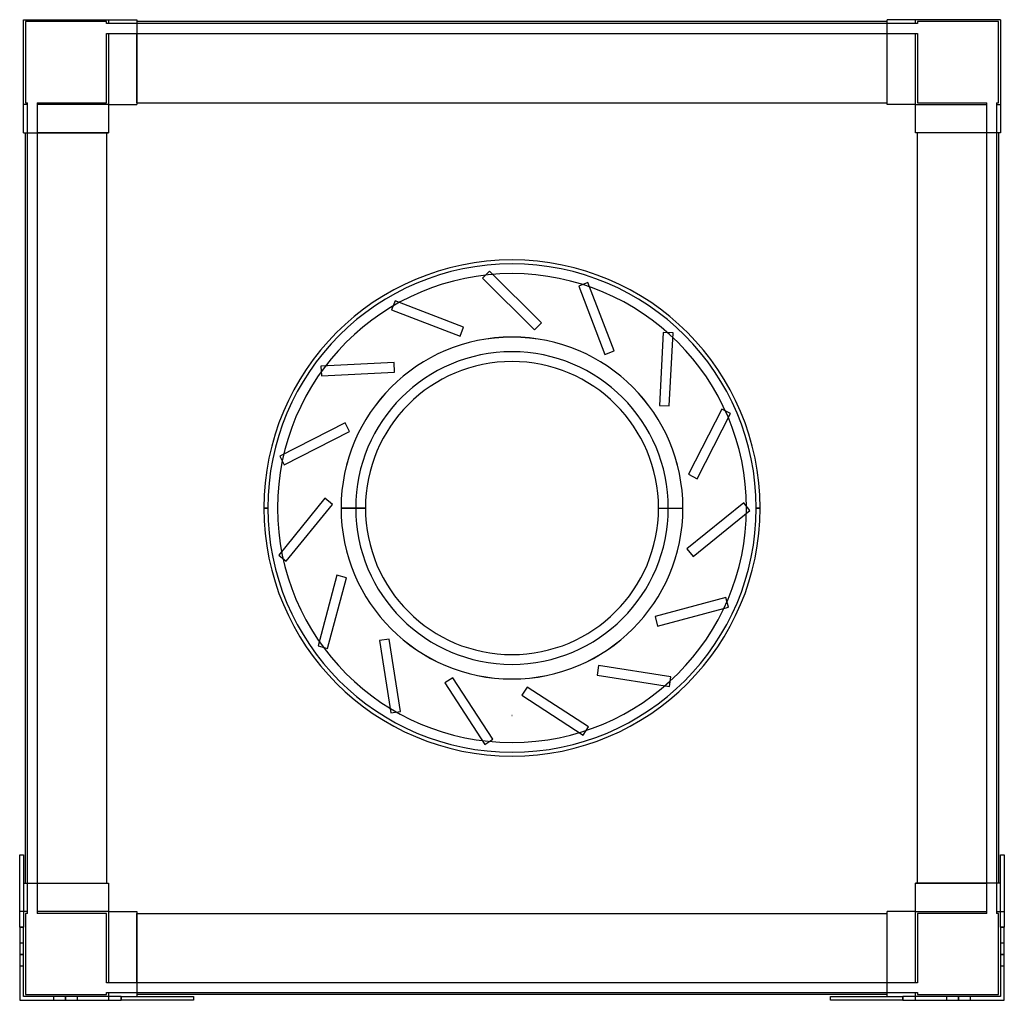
# Model space of a CAD drawing. Header units: millimetres. Extents: x -252 to 252, y -252 to 250.
import ezdxf

# ---------------------------------------------------------------- set-up
doc = ezdxf.new("R2010")
doc.units = ezdxf.units.MM
doc.layers.add('MAIN-1', color=7, linetype='Continuous')
doc.layers.add('MAIN-2', color=7, linetype='Continuous')

msp = doc.modelspace()

# ---------------------------------------------------------------- linework, layer by layer
at = {"layer": 'MAIN-1'}
for p, q in [((-250, 192), (-250, 250)), ((-250, 250), (-192, 250)), ((-192, 250), (-192, 206.5)), ((192, 249), (-192, 249)), ((192, 206.5), (192, 250)), ((250, 250), (192, 250)), ((250, 250), (250, 192)), ((-192, 207.5), (192, 207.5)), ((-206.5, 206.5), (-206.5, 192)), ((-206.5, 206.5), (-192, 206.5)), ((206.5, 206.5), (192, 206.5)), ((206.5, 192), (206.5, 206.5)), ((-250, 192), (-206.5, 192)), ((-249, -192), (-249, 192)), ((-207.5, 192), (-207.5, -192)), ((250, 192), (206.5, 192)), ((207.5, -192), (207.5, 192)), ((249, 192), (249, -192)), ((-127, 0), (-125, 0)), ((-75.01, 0), (-87.51, 0)), ((75.01, 0), (87.51, 0)), ((127, 0), (125, 0)), ((-252, -177.5), (-250, -177.5)), ((-252, -214.5), (-252, -177.5)), ((-250, -177.5), (-250, -214.5)), ((250, -214.5), (250, -177.5)), ((250, -177.5), (252, -177.5)), ((252, -177.5), (252, -214.5)), ((-250, -192), (-206.5, -192)), ((-206.5, -192), (-206.5, -206.5)), ((250, -192), (206.5, -192)), ((206.5, -206.5), (206.5, -192)), ((-206.5, -206.5), (-192, -206.5)), ((-192, -206.5), (-192, -250)), ((192, -250), (192, -206.5)), ((206.5, -206.5), (192, -206.5)), ((-192, -207.5), (192, -207.5)), ((-250, -214.5), (-252, -214.5)), ((-252, -214.5), (-252, -252)), ((-250, -250), (-250, -214.5)), ((250, -214.5), (250, -250)), ((252, -214.5), (250, -214.5)), ((252, -252), (252, -214.5)), ((-252, -252), (-200, -252)), ((-200, -250), (-250, -250)), ((-200, -250), (-163, -250)), ((-200, -252), (-200, -250)), ((-163, -252), (-200, -252)), ((192, -249), (-192, -249)), ((-163, -250), (-163, -252)), ((163, -250), (200, -250)), ((163, -252), (163, -250)), ((200, -252), (163, -252)), ((250, -250), (200, -250)), ((200, -250), (200, -252)), ((200, -252), (252, -252))]:
    msp.add_line(p, q, dxfattribs=at)
for radius, start, end in [(127, 0, 180), (125, 0, 180), (120, 0, 180), (87.51, 90, 180), (87.51, 0, 90), (75.01, 0, 180), (127, 180, 0), (125, 180, 0), (120, 180, 0), (75.01, 180, 0), (87.51, 270, 0), (87.51, 180, 270)]:
    msp.add_arc((0, 0), radius, start, end, dxfattribs=at)
at = {"layer": 'MAIN-2'}
for p, q in [((-250, 250), (-250, 250)), ((-250, 250), (-250, 250)), ((-249, 249), (-249, 249)), ((-207.5, 249), (-249, 249)), ((-249, 249), (-249, 207.5)), ((-207.5, 248), (-207.5, 249)), ((-207.5, 249), (-207.5, 249)), ((-207.5, 248), (-207.5, 248)), ((-206.5, 248), (-207.5, 248)), ((-206.5, 250), (-206.5, 250)), ((-206.5, 250), (-206.5, 248)), ((-206.5, 250), (-206.5, 250)), ((-206.5, 248), (-206.5, 248)), ((-206.5, 248), (-206.5, 248)), ((-192, 248), (-206.5, 248)), ((-192, 250), (-192, 250)), ((-192, 250), (-192, 250)), ((-192, 249), (-192, 249)), ((-192, 249), (-192, 249)), ((-192, 248), (-192, 248)), ((-192, 248), (-192, 248)), ((192, 248), (-192, 248)), ((192, 250), (192, 250)), ((192, 250), (192, 250)), ((192, 249), (192, 249)), ((192, 249), (192, 249)), ((192, 248), (192, 248)), ((206.5, 248), (192, 248)), ((192, 248), (192, 248)), ((206.5, 250), (206.5, 250)), ((206.5, 248), (206.5, 250)), ((206.5, 250), (206.5, 250)), ((206.5, 248), (206.5, 248)), ((207.5, 248), (206.5, 248)), ((206.5, 248), (206.5, 248)), ((207.5, 249), (207.5, 248)), ((207.5, 249), (207.5, 249)), ((249, 249), (207.5, 249)), ((207.5, 248), (207.5, 248)), ((249, 207.5), (249, 249)), ((249, 249), (249, 249)), ((250, 250), (250, 250)), ((250, 250), (250, 250)), ((-207.5, 243), (-206.5, 243)), ((-207.5, 243), (-207.5, 243)), ((-207.5, 207.5), (-207.5, 243)), ((-206.5, 243), (-192, 243)), ((-206.5, 243), (-206.5, 243)), ((-206.5, 243), (-206.5, 243)), ((-206.5, 243), (-206.5, 206.5)), ((-192, 243), (-192, 243)), ((-192, 207.5), (-192, 243)), ((-192, 243), (-192, 243)), ((-192, 243), (192, 243)), ((192, 207.5), (192, 243)), ((192, 243), (192, 243)), ((192, 243), (192, 243)), ((192, 243), (206.5, 243)), ((206.5, 243), (206.5, 243)), ((206.5, 243), (206.5, 243)), ((206.5, 243), (207.5, 243)), ((206.5, 206.5), (206.5, 243)), ((207.5, 243), (207.5, 243)), ((207.5, 243), (207.5, 207.5)), ((-249, 207.5), (-249, 207.5)), ((-249, 207.5), (-248, 207.5)), ((-248, 207.5), (-248, 207.5)), ((-248, 206.5), (-248, 207.5)), ((-243, 207.5), (-243, 206.5)), ((-243, 207.5), (-207.5, 207.5)), ((-243, 207.5), (-243, 207.5)), ((-207.5, 207.5), (-207.5, 207.5)), ((-192, 207.5), (-192, 206.5)), ((-192, 207.5), (-192, 207.5)), ((-192, 207.5), (-192, 207.5)), ((-192, 207.5), (-192, 207.5)), ((-192, 207.5), (-192, 207.5)), ((192, 206.5), (192, 207.5)), ((192, 207.5), (192, 207.5)), ((192, 207.5), (192, 207.5)), ((192, 207.5), (192, 207.5)), ((192, 207.5), (192, 207.5)), ((207.5, 207.5), (207.5, 207.5)), ((207.5, 207.5), (243, 207.5)), ((243, 206.5), (243, 207.5)), ((243, 207.5), (243, 207.5)), ((248, 207.5), (248, 206.5)), ((248, 207.5), (249, 207.5)), ((248, 207.5), (248, 207.5)), ((249, 207.5), (249, 207.5)), ((-250, 206.5), (-250, 206.5)), ((-248, 206.5), (-250, 206.5)), ((-250, 206.5), (-250, 206.5)), ((-248, 192), (-248, 206.5)), ((-248, 206.5), (-248, 206.5)), ((-248, 206.5), (-248, 206.5)), ((-243, 206.5), (-243, 206.5)), ((-243, 206.5), (-243, 206.5)), ((-243, 206.5), (-243, 192)), ((-206.5, 206.5), (-243, 206.5)), ((-206.5, 206.5), (-206.5, 206.5)), ((-206.5, 206.5), (-206.5, 206.5)), ((-206.5, 206.5), (-206.5, 206.5)), ((-206.5, 206.5), (-206.5, 206.5)), ((-206.5, 206.5), (-206.5, 206.5)), ((-206.5, 206.5), (-206.5, 206.5)), ((-192, 206.5), (-192, 206.5)), ((-192, 206.5), (-192, 206.5)), ((-192, 206.5), (-192, 206.5)), ((-192, 206.5), (-192, 206.5)), ((192, 206.5), (192, 206.5)), ((192, 206.5), (192, 206.5)), ((192, 206.5), (192, 206.5)), ((192, 206.5), (192, 206.5)), ((206.5, 206.5), (206.5, 206.5)), ((206.5, 206.5), (206.5, 206.5)), ((206.5, 206.5), (206.5, 206.5)), ((206.5, 206.5), (206.5, 206.5)), ((206.5, 206.5), (206.5, 206.5)), ((206.5, 206.5), (243, 206.5)), ((206.5, 206.5), (206.5, 206.5)), ((243, 192), (243, 206.5)), ((243, 206.5), (243, 206.5)), ((243, 206.5), (243, 206.5)), ((248, 206.5), (248, 206.5)), ((248, 206.5), (248, 206.5)), ((248, 206.5), (248, 192)), ((248, 206.5), (250, 206.5)), ((250, 206.5), (250, 206.5)), ((250, 206.5), (250, 206.5)), ((-250, 192), (-250, 192)), ((-250, 192), (-250, 192)), ((-249, 192), (-249, 192)), ((-249, 192), (-249, 192)), ((-248, 192), (-248, 192)), ((-248, 192), (-248, 192)), ((-248, -192), (-248, 192)), ((-207.5, 192), (-243, 192)), ((-243, 192), (-243, 192)), ((-243, 192), (-243, 192)), ((-243, 192), (-243, -192)), ((-206.5, 192), (-207.5, 192)), ((-207.5, 192), (-207.5, 192)), ((-207.5, 192), (-207.5, 192)), ((-207.5, 192), (-207.5, 192)), ((-207.5, 192), (-207.5, 192)), ((-206.5, 192), (-206.5, 192)), ((-206.5, 192), (-206.5, 192)), ((-206.5, 192), (-206.5, 192)), ((-206.5, 192), (-206.5, 192)), ((207.5, 192), (206.5, 192)), ((206.5, 192), (206.5, 192)), ((206.5, 192), (206.5, 192)), ((206.5, 192), (206.5, 192)), ((206.5, 192), (206.5, 192)), ((207.5, 192), (207.5, 192)), ((243, 192), (207.5, 192)), ((207.5, 192), (207.5, 192)), ((207.5, 192), (207.5, 192)), ((207.5, 192), (207.5, 192)), ((243, 192), (243, 192)), ((243, 192), (243, 192)), ((243, -192), (243, 192)), ((248, 192), (248, 192)), ((248, 192), (248, -192)), ((248, 192), (248, 192)), ((249, 192), (249, 192)), ((249, 192), (249, 192)), ((250, 192), (250, 192)), ((250, 192), (250, 192)), ((-11.49, 121.28), (-15.03, 117.74)), ((-11.49, 121.28), (-11.49, 121.28)), ((15.03, 94.76), (-11.49, 121.28)), ((-15.03, 117.74), (-15.03, 117.74)), ((-15.03, 117.74), (11.49, 91.22)), ((38.83, 115.46), (34.16, 113.67)), ((34.16, 113.67), (34.16, 113.67)), ((34.16, 113.67), (47.6, 78.66)), ((38.83, 115.46), (38.83, 115.46)), ((52.27, 80.46), (38.83, 115.46)), ((-59.82, 106.12), (-61.62, 101.45)), ((-59.82, 106.12), (-59.82, 106.12)), ((-24.82, 92.68), (-59.82, 106.12)), ((-61.62, 101.45), (-61.62, 101.45)), ((-61.62, 101.45), (-26.61, 88.01)), ((-26.61, 88.01), (-24.82, 92.68)), ((-24.82, 92.68), (-24.82, 92.68)), ((11.49, 91.22), (15.03, 94.76)), ((11.49, 91.22), (11.49, 91.22)), ((15.03, 94.76), (15.03, 94.76)), ((-26.61, 88.01), (-26.61, 88.01)), ((0, 87.51), (0, 87.51)), ((0, 87.51), (0, 87.51)), ((77.44, 89.95), (75.48, 52.5)), ((77.44, 89.95), (77.44, 89.95)), ((82.44, 89.69), (77.44, 89.95)), ((80.47, 52.24), (82.44, 89.69)), ((82.44, 89.69), (82.44, 89.69)), ((47.6, 78.66), (52.27, 80.46)), ((47.6, 78.66), (47.6, 78.66)), ((52.27, 80.46), (52.27, 80.46)), ((-60.37, 74.57), (-97.81, 72.61)), ((-97.81, 72.61), (-97.81, 72.61)), ((-97.81, 72.61), (-97.55, 67.62)), ((-60.37, 74.57), (-60.37, 74.57)), ((-60.1, 69.58), (-60.37, 74.57)), ((-97.55, 67.62), (-60.1, 69.58)), ((-97.55, 67.62), (-97.55, 67.62)), ((-60.1, 69.58), (-60.1, 69.58)), ((75.48, 52.5), (75.48, 52.5)), ((75.48, 52.5), (80.47, 52.24)), ((80.47, 52.24), (80.47, 52.24)), ((107.33, 50.67), (90.31, 17.26)), ((107.33, 50.67), (107.33, 50.67)), ((111.79, 48.4), (107.33, 50.67)), ((94.76, 14.99), (111.79, 48.4)), ((111.79, 48.4), (111.79, 48.4)), ((-85.48, 43.57), (-118.89, 26.55)), ((-85.48, 43.57), (-85.48, 43.57)), ((-83.21, 39.12), (-85.48, 43.57)), ((-116.62, 22.09), (-83.21, 39.12)), ((-83.21, 39.12), (-83.21, 39.12)), ((-118.89, 26.55), (-118.89, 26.55)), ((-118.89, 26.55), (-116.62, 22.09)), ((-116.62, 22.09), (-116.62, 22.09)), ((90.31, 17.26), (90.31, 17.26)), ((90.31, 17.26), (94.76, 14.99)), ((94.76, 14.99), (94.76, 14.99)), ((-127, 0), (-125, 0)), ((-125, 0), (-125, 0)), ((-125, 0), (-125, 0)), ((-125, 0), (-125, 0)), ((-120, 0), (-120, 0)), ((-120, 0), (-120, 0)), ((-95.81, 5.04), (-119.41, -24.1)), ((-115.52, -27.25), (-91.93, 1.89)), ((-95.81, 5.04), (-95.81, 5.04)), ((-91.93, 1.89), (-95.81, 5.04)), ((-91.93, 1.89), (-91.93, 1.89)), ((-87.5, 0), (-87.5, 0)), ((-87.49, 0), (-87.49, 0)), ((-80.01, 0), (-87.49, 0)), ((75.01, 0), (87.51, 0)), ((80.01, 0), (87.49, 0)), ((87.49, 0), (87.49, 0)), ((87.5, 0), (87.5, 0)), ((118.67, 2.64), (89.52, -20.96)), ((118.67, 2.64), (118.67, 2.64)), ((121.81, -1.25), (118.67, 2.64)), ((120, 0), (120, 0)), ((120, 0), (120, 0)), ((127, 0), (125, 0)), ((125, 0), (125, 0)), ((125, 0), (125, 0)), ((125, 0), (127, 0)), ((125, 0), (125, 0)), ((-125, 0), (-127, 0)), ((-127, 0), (-125, 0)), ((-125, 0), (-125, 0)), ((-125, 0), (-125, 0)), ((-125, 0), (-125, 0)), ((-120, 0), (-120, 0)), ((-120, 0), (-120, 0)), ((-87.51, 0), (-75.01, 0)), ((-87.5, 0), (-87.5, 0)), ((-87.49, 0), (-80.01, 0)), ((-87.49, 0), (-87.49, 0)), ((80.01, 0), (87.49, 0)), ((87.49, 0), (87.49, 0)), ((87.5, 0), (87.5, 0)), ((92.67, -24.85), (121.81, -1.25)), ((120, 0), (120, 0)), ((120, 0), (120, 0)), ((121.81, -1.25), (121.81, -1.25)), ((125, 0), (127, 0)), ((125, 0), (125, 0)), ((125, 0), (125, 0)), ((125, 0), (125, 0)), ((-119.41, -24.1), (-119.41, -24.1)), ((-119.41, -24.1), (-115.52, -27.25)), ((89.52, -20.96), (89.52, -20.96)), ((89.52, -20.96), (92.67, -24.85)), ((92.67, -24.85), (92.67, -24.85)), ((-115.52, -27.25), (-115.52, -27.25)), ((-89.58, -34.37), (-99.28, -70.59)), ((-89.58, -34.37), (-89.58, -34.37)), ((-84.75, -35.66), (-89.58, -34.37)), ((-94.45, -71.88), (-84.75, -35.66)), ((-84.75, -35.66), (-84.75, -35.66)), ((109.48, -45.86), (73.26, -55.56)), ((109.48, -45.86), (109.48, -45.86)), ((110.77, -50.69), (109.48, -45.86)), ((74.55, -60.39), (110.77, -50.69)), ((110.77, -50.69), (110.77, -50.69)), ((73.26, -55.56), (73.26, -55.56)), ((73.26, -55.56), (74.55, -60.39)), ((74.55, -60.39), (74.55, -60.39)), ((-62.92, -67.05), (-67.85, -67.83)), ((-67.85, -67.83), (-67.85, -67.83)), ((-67.85, -67.83), (-61.99, -104.87)), ((-62.92, -67.05), (-62.92, -67.05)), ((-57.05, -104.09), (-62.92, -67.05)), ((-99.28, -70.59), (-99.28, -70.59)), ((-99.28, -70.59), (-94.45, -71.88)), ((-94.45, -71.88), (-94.45, -71.88)), ((44.32, -80.56), (43.54, -85.49)), ((44.32, -80.56), (44.32, -80.56)), ((81.36, -86.42), (44.32, -80.56)), ((43.54, -85.49), (43.54, -85.49)), ((43.54, -85.49), (80.58, -91.36)), ((-30.21, -86.84), (-34.4, -89.56)), ((-34.4, -89.56), (-34.4, -89.56)), ((-34.4, -89.56), (-13.98, -121.01)), ((-30.21, -86.84), (-30.21, -86.84)), ((-9.78, -118.29), (-30.21, -86.84)), ((0, -87.51), (0, -87.51)), ((0, -87.51), (0, -87.51)), ((80.58, -91.36), (81.36, -86.42)), ((81.36, -86.42), (81.36, -86.42)), ((7.73, -91.62), (5, -95.81)), ((7.73, -91.62), (7.73, -91.62)), ((39.18, -112.04), (7.73, -91.62)), ((80.58, -91.36), (80.58, -91.36)), ((5, -95.81), (5, -95.81)), ((5, -95.81), (36.45, -116.24)), ((-61.99, -104.87), (-57.05, -104.09)), ((-61.99, -104.87), (-61.99, -104.87)), ((-57.05, -104.09), (-57.05, -104.09)), ((0, -106.25), (0, -106.25)), ((0, -106.25), (0, -106.25)), ((0, -106.25), (0, -106.25)), ((0, -106.25), (0, -106.25)), ((0, -106.25), (0, -106.25)), ((0, -106.25), (0, -106.25)), ((36.45, -116.24), (39.18, -112.04)), ((39.18, -112.04), (39.18, -112.04)), ((-13.98, -121.01), (-9.78, -118.29)), ((-9.78, -118.29), (-9.78, -118.29)), ((36.45, -116.24), (36.45, -116.24)), ((-13.98, -121.01), (-13.98, -121.01)), ((-252, -177.5), (-252, -177.5)), ((-252, -177.5), (-252, -177.5)), ((-250, -177.5), (-250, -177.5)), ((-250, -177.5), (-250, -177.5)), ((250, -177.5), (250, -177.5)), ((250, -177.5), (250, -177.5)), ((252, -177.5), (252, -177.5)), ((252, -177.5), (252, -177.5)), ((-250, -192), (-250, -192)), ((-250, -192), (-250, -192)), ((-249, -192), (-249, -192)), ((-249, -192), (-249, -192)), ((-248, -192), (-248, -192)), ((-248, -206.5), (-248, -192)), ((-248, -192), (-248, -192)), ((-243, -192), (-243, -192)), ((-243, -192), (-207.5, -192)), ((-243, -192), (-243, -192)), ((-243, -192), (-243, -206.5)), ((-207.5, -192), (-206.5, -192)), ((-207.5, -192), (-207.5, -192)), ((-207.5, -192), (-207.5, -192)), ((-207.5, -192), (-207.5, -192)), ((-207.5, -192), (-207.5, -192)), ((-206.5, -192), (-206.5, -192)), ((-206.5, -192), (-206.5, -192)), ((-206.5, -192), (-206.5, -192)), ((-206.5, -192), (-206.5, -192)), ((206.5, -192), (207.5, -192)), ((206.5, -192), (206.5, -192)), ((206.5, -192), (206.5, -192)), ((206.5, -192), (206.5, -192)), ((206.5, -192), (206.5, -192)), ((207.5, -192), (207.5, -192)), ((207.5, -192), (243, -192)), ((207.5, -192), (207.5, -192)), ((207.5, -192), (207.5, -192)), ((207.5, -192), (207.5, -192)), ((243, -192), (243, -192)), ((243, -192), (243, -192)), ((243, -206.5), (243, -192)), ((248, -192), (248, -192)), ((248, -192), (248, -192)), ((248, -192), (248, -206.5)), ((249, -192), (249, -192)), ((249, -192), (249, -192)), ((250, -192), (250, -192)), ((250, -192), (250, -192)), ((-252, -206.5), (-252, -206.5)), ((-252, -206.5), (-252, -206.5)), ((-248, -206.5), (-252, -206.5)), ((-250, -206.5), (-250, -206.5)), ((-250, -206.5), (-250, -206.5)), ((-248, -207.5), (-248, -206.5)), ((-248, -206.5), (-248, -206.5)), ((-248, -206.5), (-248, -206.5)), ((-243, -206.5), (-243, -207.5)), ((-243, -206.5), (-243, -206.5)), ((-243, -206.5), (-243, -206.5)), ((-206.5, -206.5), (-243, -206.5)), ((-206.5, -206.5), (-206.5, -206.5)), ((-206.5, -206.5), (-206.5, -206.5)), ((-206.5, -206.5), (-206.5, -206.5)), ((-206.5, -206.5), (-206.5, -243)), ((-206.5, -206.5), (-206.5, -206.5)), ((-206.5, -206.5), (-206.5, -206.5)), ((-206.5, -206.5), (-206.5, -206.5)), ((-192, -206.5), (-192, -206.5)), ((-192, -206.5), (-192, -207.5)), ((-192, -206.5), (-192, -206.5)), ((-192, -206.5), (-192, -206.5)), ((-192, -206.5), (-192, -206.5)), ((192, -206.5), (192, -206.5)), ((192, -207.5), (192, -206.5)), ((192, -206.5), (192, -206.5)), ((192, -206.5), (192, -206.5)), ((192, -206.5), (192, -206.5)), ((206.5, -206.5), (206.5, -206.5)), ((206.5, -206.5), (206.5, -206.5)), ((206.5, -206.5), (206.5, -206.5)), ((206.5, -243), (206.5, -206.5)), ((206.5, -206.5), (206.5, -206.5)), ((206.5, -206.5), (206.5, -206.5)), ((206.5, -206.5), (243, -206.5)), ((206.5, -206.5), (206.5, -206.5)), ((243, -207.5), (243, -206.5)), ((243, -206.5), (243, -206.5)), ((243, -206.5), (243, -206.5)), ((248, -206.5), (248, -206.5)), ((248, -206.5), (252, -206.5)), ((248, -206.5), (248, -206.5)), ((248, -206.5), (248, -207.5)), ((250, -206.5), (250, -206.5)), ((250, -206.5), (250, -206.5)), ((252, -206.5), (252, -206.5)), ((252, -206.5), (252, -206.5)), ((-248, -207.5), (-249, -207.5)), ((-249, -207.5), (-249, -249)), ((-249, -207.5), (-249, -207.5)), ((-248, -207.5), (-248, -207.5)), ((-207.5, -207.5), (-243, -207.5)), ((-243, -207.5), (-243, -207.5)), ((-207.5, -243), (-207.5, -207.5)), ((-207.5, -207.5), (-207.5, -207.5)), ((-192, -207.5), (-192, -207.5)), ((-192, -207.5), (-192, -207.5)), ((-192, -243), (-192, -207.5)), ((-192, -207.5), (-192, -207.5)), ((-192, -207.5), (-192, -207.5)), ((192, -207.5), (192, -207.5)), ((192, -207.5), (192, -207.5)), ((192, -243), (192, -207.5)), ((192, -207.5), (192, -207.5)), ((192, -207.5), (192, -207.5)), ((207.5, -207.5), (207.5, -243)), ((243, -207.5), (207.5, -207.5)), ((207.5, -207.5), (207.5, -207.5)), ((243, -207.5), (243, -207.5)), ((249, -207.5), (248, -207.5)), ((248, -207.5), (248, -207.5)), ((249, -249), (249, -207.5)), ((249, -207.5), (249, -207.5)), ((-252, -214.5), (-250, -214.5)), ((250, -214.5), (252, -214.5)), ((-252, -222.5), (-252, -222.5)), ((-252, -222.5), (-250, -222.5)), ((-252, -222.5), (-252, -222.5)), ((-250, -222.5), (-250, -222.5)), ((-250, -222.5), (-250, -222.5)), ((250, -222.5), (250, -222.5)), ((250, -222.5), (250, -222.5)), ((250, -222.5), (252, -222.5)), ((252, -222.5), (252, -222.5)), ((252, -222.5), (252, -222.5)), ((-250, -228.5), (-252, -228.5)), ((-252, -228.5), (-250, -228.5)), ((-252, -228.5), (-250, -228.5)), ((-250, -228.5), (-252, -228.5)), ((252, -228.5), (250, -228.5)), ((250, -228.5), (252, -228.5)), ((250, -228.5), (252, -228.5)), ((252, -228.5), (250, -228.5)), ((-250, -234.5), (-252, -234.5)), ((-252, -234.5), (-252, -234.5)), ((-252, -234.5), (-252, -234.5)), ((-250, -234.5), (-250, -234.5)), ((-250, -234.5), (-250, -234.5)), ((252, -234.5), (250, -234.5)), ((250, -234.5), (250, -234.5)), ((250, -234.5), (250, -234.5)), ((252, -234.5), (252, -234.5)), ((252, -234.5), (252, -234.5)), ((-207.5, -243), (-207.5, -243)), ((-206.5, -243), (-207.5, -243)), ((-206.5, -243), (-206.5, -243)), ((-206.5, -243), (-206.5, -243)), ((-192, -243), (-206.5, -243)), ((-192, -243), (-192, -243)), ((-192, -243), (-192, -243)), ((192, -243), (-192, -243)), ((192, -243), (192, -243)), ((192, -243), (192, -243)), ((206.5, -243), (192, -243)), ((206.5, -243), (206.5, -243)), ((206.5, -243), (206.5, -243)), ((207.5, -243), (206.5, -243)), ((207.5, -243), (207.5, -243)), ((-252, -252), (-252, -252)), ((-252, -252), (-252, -252)), ((-250, -250), (-250, -250)), ((-250, -250), (-250, -250)), ((-250, -250), (-250, -250)), ((-250, -250), (-250, -250)), ((-249, -249), (-207.5, -249)), ((-249, -249), (-249, -249)), ((-234.5, -252), (-234.5, -250)), ((-234.5, -250), (-234.5, -250)), ((-234.5, -250), (-234.5, -250)), ((-234.5, -252), (-234.5, -252)), ((-234.5, -252), (-234.5, -252)), ((-228.5, -252), (-228.5, -250)), ((-228.5, -250), (-228.5, -252)), ((-228.5, -252), (-228.5, -250)), ((-228.5, -250), (-228.5, -252)), ((-222.5, -250), (-222.5, -250)), ((-222.5, -250), (-222.5, -250)), ((-222.5, -250), (-222.5, -252)), ((-222.5, -252), (-222.5, -252)), ((-222.5, -252), (-222.5, -252)), ((-207.5, -249), (-207.5, -248)), ((-207.5, -248), (-206.5, -248)), ((-207.5, -248), (-207.5, -248)), ((-207.5, -249), (-207.5, -249)), ((-206.5, -248), (-206.5, -248)), ((-206.5, -248), (-192, -248)), ((-206.5, -248), (-206.5, -252)), ((-206.5, -248), (-206.5, -248)), ((-206.5, -250), (-206.5, -250)), ((-206.5, -250), (-206.5, -250)), ((-206.5, -252), (-206.5, -252)), ((-206.5, -252), (-206.5, -252)), ((-200, -250), (-200, -252)), ((-192, -248), (-192, -248)), ((-192, -248), (192, -248)), ((-192, -248), (-192, -248)), ((-192, -249), (-192, -249)), ((-192, -249), (-192, -249)), ((-192, -250), (-192, -250)), ((-192, -250), (-192, -250)), ((-163, -250), (-163, -250)), ((-163, -250), (-163, -250)), ((-163, -252), (-163, -252)), ((-163, -252), (-163, -252)), ((163, -250), (163, -250)), ((163, -250), (163, -250)), ((163, -252), (163, -252)), ((163, -252), (163, -252)), ((192, -248), (206.5, -248)), ((192, -248), (192, -248)), ((192, -248), (192, -248)), ((192, -249), (192, -249)), ((192, -249), (192, -249)), ((192, -250), (192, -250)), ((192, -250), (192, -250)), ((200, -252), (200, -250)), ((206.5, -248), (206.5, -248)), ((206.5, -248), (206.5, -248)), ((206.5, -252), (206.5, -248)), ((206.5, -248), (207.5, -248)), ((206.5, -250), (206.5, -250)), ((206.5, -250), (206.5, -250)), ((206.5, -252), (206.5, -252)), ((206.5, -252), (206.5, -252)), ((207.5, -248), (207.5, -248)), ((207.5, -248), (207.5, -249)), ((207.5, -249), (249, -249)), ((207.5, -249), (207.5, -249)), ((222.5, -252), (222.5, -250)), ((222.5, -250), (222.5, -250)), ((222.5, -250), (222.5, -250)), ((222.5, -252), (222.5, -252)), ((222.5, -252), (222.5, -252)), ((228.5, -252), (228.5, -250)), ((228.5, -250), (228.5, -252)), ((228.5, -252), (228.5, -250)), ((228.5, -250), (228.5, -252)), ((234.5, -250), (234.5, -250)), ((234.5, -250), (234.5, -250)), ((234.5, -250), (234.5, -252)), ((234.5, -252), (234.5, -252)), ((234.5, -252), (234.5, -252)), ((249, -249), (249, -249)), ((250, -250), (250, -250)), ((250, -250), (250, -250)), ((250, -250), (250, -250)), ((250, -250), (250, -250)), ((252, -252), (252, -252)), ((252, -252), (252, -252))]:
    msp.add_line(p, q, dxfattribs=at)
for centre, radius, start, end in [((0, 0), 87.5, 0, 180), ((0, 0), 87.49, 0, 180), ((0, 0), 80.01, 0, 180), ((0, 0), 80.01, 0, 180), ((0, 0), 87.5, 180, 0), ((0, 0), 87.49, 180, 0), ((0, 0), 80.01, 180, 0), ((0, 0), 80.01, 180, 0), ((0, -106.25), 0.001, 0, 180), ((0, -106.25), 0.001, 180, 0)]:
    msp.add_arc(centre, radius, start, end, dxfattribs=at)

doc.saveas('drawing.dxf')
